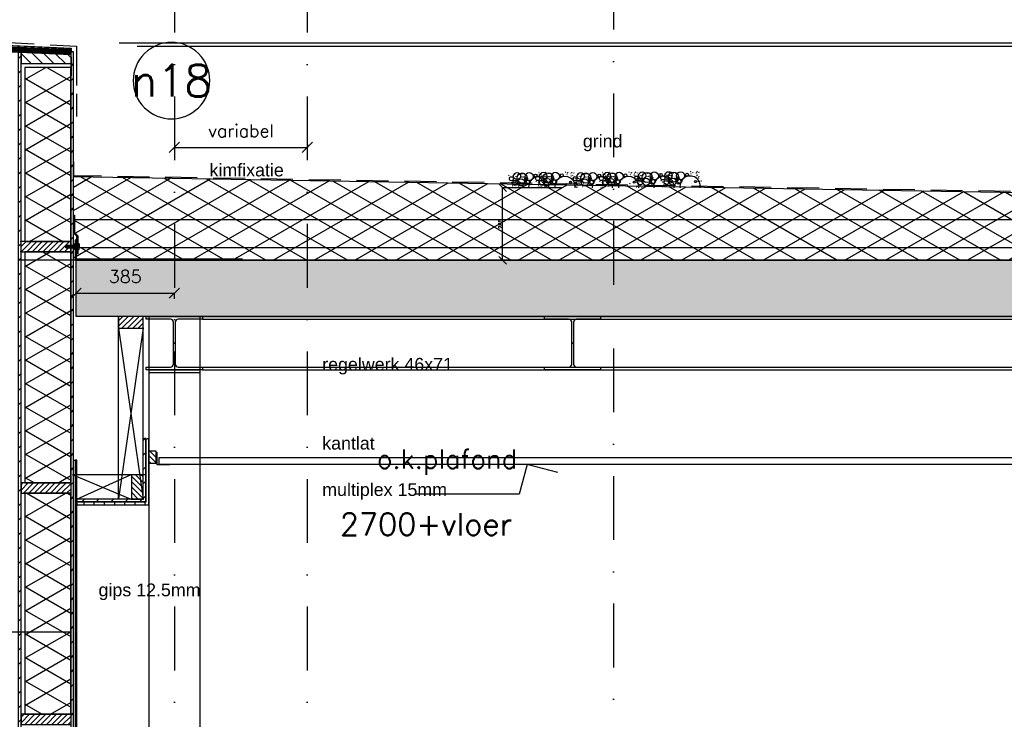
# Model space of a CAD drawing. Extents: x 0 to 317513, y 0 to 193913.
# Tile 13 of 69: x 157962 to 161821, y 104496 to 107239. Entities that reach past the tile are written whole.
import ezdxf
from ezdxf.enums import TextEntityAlignment as Align

# ---------------------------------------------------------------- set-up
doc = ezdxf.new("R2010")
doc.units = 0
doc.header["$LTSCALE"] = 20
doc.header["$MEASUREMENT"] = 0
doc.header["$PDSIZE"] = -1
for name, pattern in [('DASHDOT', [25, 12.5, -6.25, 0, -6.25]), ('DD1', [2.66667, 1.66667, -0.5, 0, -0.5]), ('HIDDEN', [9.375, 6.25, -3.125])]:
    doc.linetypes.add(name, pattern=pattern)
doc.layers.get('0').update_dxf_attribs({"linetype": 'CONTINUOUS'})
doc.layers.get('DEFPOINTS').update_dxf_attribs({"linetype": 'CONTINUOUS'})
for name, color, linetype in [('A--01A1_ACEER', 1, 'CONTINUOUS'), ('A--A21--_F-23-', 9, 'CONTINUOUS'), ('A--A23--_F--3-', 9, 'CONTINUOUS'), ('A--A25--_F--3-', 9, 'CONTINUOUS'), ('A--A42--_F--3-', 9, 'CONTINUOUS'), ('A--A42--_F-23-', 9, 'CONTINUOUS'), ('A--L$7A3-_STRAMIEN', 3, 'CONTINUOUS'), ('A--L13D3_VLOEREN', 3, 'CONTINUOUS'), ('A--L21--', 3, 'CONTINUOUS'), ('A--L21--_F-23-', 4, 'CONTINUOUS'), ('A--L21D1_BUITENWAND', 1, 'CONTINUOUS'), ('A--L25--', 7, 'CONTINUOUS'), ('A--L25--_F-23-', 7, 'CONTINUOUS'), ('A--L27DC4_DAKEN', 4, 'HIDDEN'), ('A--L28--', 7, 'CONTINUOUS'), ('A--L28--_F--3-', 1, 'CONTINUOUS'), ('A--L28D1_KONSTRUKTIES', 1, 'CONTINUOUS'), ('A--L31D1_BUITENKOZIJN', 1, 'CONTINUOUS'), ('A--L35--', 7, 'CONTINUOUS'), ('A--L35--_F-23-', 7, 'CONTINUOUS'), ('A--L35-D2-_PLAFONDS', 2, 'CONTINUOUS'), ('A--L35-D4-_PLAFONDS', 4, 'CONTINUOUS'), ('A--L351-_F-23-', 7, 'CONTINUOUS'), ('A--L42--', 7, 'CONTINUOUS'), ('A--L42--_F--3-', 7, 'CONTINUOUS'), ('A--L42--_F-23-', 7, 'CONTINUOUS'), ('A--M$1A-_F123-', 1, 'CONTINUOUS'), ('A--M01A1_MAATVOERING', 1, 'CONTINUOUS'), ('A--M01B1_HOOGTE_MAATV', 1, 'CONTINUOUS'), ('A--T$1A-_F123_20', 1, 'CONTINUOUS'), ('A--T$7A-_STRAMIEN', 2, 'CONTINUOUS'), ('A--T01A-25_TEKST', 2, 'CONTINUOUS'), ('A--T01B2_HOOGTE_MAATV', 2, 'CONTINUOUS'), ('A--T01B3_HOOGTE_MAATV', 3, 'CONTINUOUS'), ('STRAMIEN', 8, 'DD1'), ('X--LR---_CP', 7, 'CONTINUOUS')]:
    doc.layers.add(name, color=color, linetype=linetype)
doc.styles.add('ALFA-0_25', font='ROMANS')
doc.styles.add('EB2', font='ARIAL.TTF')
doc.styles.add('HOOGTEXT', font='ROMANS.shx', dxfattribs={"height": 2.5})
doc.styles.add('MAATLIJN', font='ROMANS')
doc.dimstyles.new('ALFA25', dxfattribs={"dimscale": 0.3, "dimtxt": 50, "dimasz": 100, "dimexe": 0, "dimexo": 0, "dimgap": 2, "dimtad": 1, "dimdec": 0, "dimzin": 0, "dimdsep": 46, "dimtxsty": 'MAATLIJN', "dimblk1": 'OBLIQUE', "dimblk2": 'OBLIQUE', "dimsah": 1, "dimcen": 0, "dimclrd": 1, "dimclre": 1, "dimclrt": 2, "dimadec": 0, "dimazin": 0, "dimtfac": 0.75, "dimtdec": 4, "dimtix": 1, "dimtmove": 2, "dimatfit": 3, "dimldrblk": 'OBLIQUE', "dimfxl": 0, "dimtvp": 1.5, "dimtolj": 1, "dimtzin": 0, "dimarcsym": 0})
doc.dimstyles.new('STANDARD$0', dxfattribs={"dimscale": 50, "dimtxt": 2.5, "dimasz": 2, "dimexe": 2, "dimexo": 0, "dimgap": 2, "dimtad": 1, "dimdec": 0, "dimzin": 0, "dimdsep": 46, "dimtxsty": 'ALFA-0_25', "dimblk1": 'OBLIQUE', "dimblk2": 'OBLIQUE', "dimsah": 1, "dimcen": -3, "dimdle": 2, "dimclrd": 1, "dimclre": 1, "dimclrt": 2, "dimadec": 0, "dimazin": 0, "dimtfac": 0.666667, "dimtofl": 0, "dimtmove": 2, "dimatfit": 3, "dimldrblk": 'OBLIQUE', "dimfxl": 0, "dimtvp": 0.833333, "dimtolj": 1, "dimtzin": 0, "dimarcsym": 0})
pattern_1 = [(45, (0, 0), (-10.6066, 10.6066), [])]
pattern_2 = [(45, (-158450.72, -105354.386), (-28.284271, 28.284271), [])]

# ---------------------------------------------------------------- blocks, each defined once
blk = doc.blocks.new('*U632')
at = {"layer": 'A--A42--_F-23-', "linetype": 'Continuous'}
h = blk.add_hatch(dxfattribs=at)
h.set_pattern_fill('ALFALINE', color=256, scale=40, style=0)
h.set_pattern_definition([(45, (-157962.265, -101917.898), (-28.284271, 28.284271), [])])
h.paths.add_polyline_path([(0, 0), (-5, 0), (-5, 5194), (0, 5194), (5, 5194), (5, 0)])
at = {"layer": 'A--L42--_F-23-', "color": 2, "linetype": 'Continuous'}
for points in [[(0, 0), (-5, 0), (-5, 5194), (0, 5194)], [(0, 0), (5, 0), (5, 5194), (0, 5194)]]:
    blk.add_lwpolyline(points, dxfattribs=at)
blk = doc.blocks.new('Q031612A')
at = {"layer": 'A--L35--_F-23-', "color": 1, "linetype": 'Continuous'}
for points in [[(0, 0), (0, 11), (-4.5, 11), (-5, 10.5), (-5, -10.5), (-4.5, -11), (0, -11), (0, -4.7), (-4.5, -4.7), (0, -4.7), (0, -11), (-4.5, -11), (-5, -10.5), (-5, -4.2), (-4.5, -4.7), (-5, -5.2)], [(-5, 4.4), (-4.5, 4.9), (-5, 5.4)], [(-4.5, 4.9), (0, 4.9), (0, -4.7)], [(1.7, 4.5), (0.6, -4.4)], [(0.6, 4.5), (0.6, -4.4)], [(3.2, 4.5), (2.1, -4.4)], [(4.7, 4.5), (3.6, -4.4)], [(6.2, 4.5), (5.1, -4.4)], [(7.7, 4.5), (6.6, -4.4)], [(9.2, 4.5), (8.1, -4.4)], [(10.7, 4.5), (9.6, -4.4)], [(12.3, 4.5), (11.2, -4.4)], [(13.8, 4.5), (12.7, -4.4)], [(15.3, 4.5), (14.2, -4.4)], [(16.8, 4.5), (15.7, -4.4)], [(18.3, 4.5), (17.2, -4.4)], [(19.8, 4.5), (18.7, -4.4)], [(21.3, 4.5), (20.2, -4.4)], [(22.8, 4.5), (21.7, -4.4)], [(24.3, 4.5), (23.2, -4.4)], [(25.9, 4.5), (24.8, -4.4)], [(27.4, 4.5), (26.3, -4.4)], [(28.9, 4.5), (27.8, -4.4)], [(30.4, 4.5), (29.3, -4.4)], [(31.9, 4.5), (30.8, -4.4)], [(33.4, 4.5), (32.3, -4.4)], [(34.9, 4.5), (33.8, -4.4)], [(36.4, 4.5), (35.3, -4.4)], [(37.9, 4.5), (36.8, -4.4)], [(39.5, 4.5), (38.4, -4.4)], [(41, 4.5), (39.9, -4.4)], [(42.5, 4.5), (41.4, -4.4)], [(44, 4.5), (42.9, -4.4)], [(45.5, 4.5), (44.4, -4.4)], [(47, 4.5), (45.9, -4.4)], [(47.6, -2.8), (47.5, -4.1)]]:
    blk.add_lwpolyline(points, dxfattribs=at)
blk.add_lwpolyline([(47.6, 4), (47.1, 4.5), (0, 4.5), (0, -4.4), (47.1, -4.4), (47.6, -3.9)], close=True, dxfattribs=at)
at = {"layer": 'A--L351-_F-23-', "color": 1, "linetype": 'DASHDOT'}
blk.add_lwpolyline([(-7.9, 0), (51.6, 0)], dxfattribs=at)
at = {"layer": 'X--LR---_CP', "color": 1, "linetype": 'DASHDOT'}
blk.add_point((0, 0), dxfattribs=at)
blk.add_point((0, 0), dxfattribs=at)
blk.add_point((0, 0), dxfattribs=at)
blk = doc.blocks.new('Q031611-')
at = {"layer": 'A--L35--_F-23-', "color": 1, "linetype": 'Continuous'}
for points in [[(5, 5.4), (5, 10.5), (4.5, 11), (0.5, 11), (0, 10.5), (0, 5.4), (0.5, 4.9), (4.5, 4.9), (5, 5.4), (5, 4.4), (4.5, 4.9), (5, 4.4), (5, -4.2), (4.5, -4.7), (0.5, -4.7), (0, -5.2), (0, -10.5), (0.5, -11), (4.5, -11), (5, -10.5), (5, -4.2), (4.5, -4.7), (5, -5.2), (4.5, -4.7), (0.5, -4.7), (0, -4.2), (0, -5.2), (0, 4.4), (0.5, 4.9), (0, 5.4), (0, 4.4)], [(0, 4.4), (0, -4.7)]]:
    blk.add_lwpolyline(points, dxfattribs=at)
at = {"layer": 'X--LR---_CP', "color": 1, "linetype": 'Continuous'}
blk.add_point((0, 0), dxfattribs=at)
blk.add_point((0, 0), dxfattribs=at)
blk.add_point((0, 0), dxfattribs=at)
blk = doc.blocks.new('Q020283-')
at = {"layer": 'A--A25--_F--3-'}
h = blk.add_hatch(dxfattribs=at)
h.set_pattern_fill('ALFALINE', color=256, scale=15, style=0, pattern_type=2)
h.set_pattern_definition(pattern_1)
h.paths.add_polyline_path([(0, 0), (0, 96), (46, 96), (46, 0)])
at = {"layer": 'A--L25--_F-23-', "color": 2, "linetype": 'Continuous'}
blk.add_lwpolyline([(0, 0), (0, 96), (46, 96), (46, 0)], close=True, dxfattribs=at)
at = {"layer": 'X--LR---_CP'}
for p in [(0, 0), (0, 0), (46, 0)]:
    blk.add_point(p, dxfattribs=at)
blk = doc.blocks.new('Q020259-')
at = {"layer": 'A--A25--_F--3-'}
h = blk.add_hatch(dxfattribs=at)
h.set_pattern_fill('ALFALINE', color=256, scale=15, style=0, pattern_type=2)
h.set_pattern_definition(pattern_1)
h.paths.add_polyline_path([(0, 0), (0, 46), (28, 46), (28, 0)])
at = {"layer": 'A--L25--_F-23-', "color": 2, "linetype": 'Continuous'}
blk.add_lwpolyline([(0, 0), (0, 46), (28, 46), (28, 0)], close=True, dxfattribs=at)
at = {"layer": 'X--LR---_CP'}
for p in [(0, 0), (0, 0), (28, 0)]:
    blk.add_point(p, dxfattribs=at)
blk = doc.blocks.new('NH40_196')
at = {"layer": 'A--A25--_F--3-'}
h = blk.add_hatch(dxfattribs=at)
h.set_pattern_fill('ALFALINE', color=256, scale=15, style=0, pattern_type=2)
h.set_pattern_definition([(45, (-6, 0), (-10.6066, 10.6066), [])])
h.paths.add_polyline_path([(0, 0), (0, 196), (40, 196), (40, 0)])
at = {"layer": 'A--L25--_F-23-', "color": 2, "linetype": 'Continuous'}
blk.add_lwpolyline([(0, 0), (0, 196), (40, 196), (40, 0)], close=True, dxfattribs=at)
at = {"layer": 'X--LR---_CP'}
for p in [(0, 0), (0, 0), (40, 0)]:
    blk.add_point(p, dxfattribs=at)
blk = doc.blocks.new('_OBLIQUE')
at = {"color": 0, "linetype": 'ByBlock'}
blk.add_line((-0.5, -0.5), (0.5, 0.5), dxfattribs=at)
blk = doc.blocks.new('*D80')
at = {"color": 1, "linetype": 'ByBlock'}
for p, q in [((160084.9, 106580.6), (159854.3, 106580.6)), ((159854.3, 106295.9), (159854.3, 106580.6)), ((160084.9, 106295.9), (159854.3, 106295.9))]:
    blk.add_line(p, q, dxfattribs=at)
at = {"layer": 'DEFPOINTS', "color": 0, "linetype": 'ByBlock'}
for p in [(159854.3, 106580.6), (160084.9, 106580.6), (160084.9, 106295.9)]:
    blk.add_point(p, dxfattribs=at)
at = {"color": 1, "linetype": 'ByBlock', "xscale": 30, "yscale": 30, "zscale": 30}
for p, rotation in [((159854.3, 106580.6), 90), ((159854.3, 106295.9), 270)]:
    blk.add_blockref('_OBLIQUE', p, dxfattribs=dict(at, rotation=rotation))
at = {"color": 2, "linetype": 'ByBlock', "insert": (159846.2, 106438.3), "char_height": 15, "attachment_point": 5, "rotation": 90, "style": 'MAATLIJN'}
blk.add_mtext('\\A1;285', dxfattribs=at)
blk = doc.blocks.new('GRIND')
for centre, radius in [((11.9, 51.7), 0.331), ((11.9, 47), 0.331), ((21.9, 35.1), 7.92), ((28.6, 47.3), 0.331), ((28.6, 47.3), 0.331), ((44.2, 45.6), 13.8), ((33.6, 51.1), 0.331), ((38.9, 44.7), 0.331), ((39.3, 44.9), 0.331), ((63.6, 37.9), 19.8), ((44.4, 43.2), 0.331), ((48.9, 52), 0.331), ((63.6, 42.1), 0.331), ((64.1, 53.8), 0.331), ((64.2, 53.8), 0.331), ((68.9, 42.1), 0.331), ((72.1, 53.9), 0.331), ((72.2, 53.8), 0.331), ((72.4, 53.8), 0.331), ((80.1, 35.8), 5.32), ((91.4, 43.5), 15.8), ((80.2, 51.6), 0.331), ((116.3, 47.4), 5.94), ((114.8, 47.9), 0.331), ((124.8, 36), 7.92), ((121.3, 51), 0.331), ((130, 59.7), 0.331), ((131.5, 48.3), 0.331), ((131.5, 48.3), 0.331), ((132.3, 50.9), 0.331), ((147.1, 46.5), 13.8), ((136.5, 52.1), 0.331), ((137, 50.9), 0.331), ((139.4, 57.3), 0.331), ((139.6, 57.8), 0.331), ((141.8, 45.6), 0.331), ((142.1, 45.9), 0.331), ((166.5, 38.8), 19.8), ((147.3, 44.1), 0.331), ((151.8, 53), 0.331), ((152.6, 54.6), 0.331), ((152.9, 54.4), 0.331), ((153.1, 44.6), 0.331), ((153.4, 44.4), 0.331), ((155.8, 59.1), 0.331), ((156.1, 59.6), 0.331), ((158.1, 45.6), 0.331), ((162.8, 40.3), 0.331), ((163.4, 56.7), 0.331), ((166.5, 43), 0.331), ((167, 54.8), 0.331), ((167.1, 54.7), 0.331), ((171.8, 43), 0.331), ((175, 54.8), 0.331), ((175.1, 54.8), 0.331), ((175.3, 54.7), 0.331), ((183, 36.7), 5.32), ((194.3, 44.4), 15.8), ((219.2, 48.3), 5.94), ((224.2, 51.9), 0.331), ((232.9, 60.6), 0.331), ((235.2, 51.8), 0.331), ((239.9, 51.8), 0.331), ((242.3, 58.3), 0.331), ((242.5, 58.8), 0.331), ((255.5, 55.5), 0.331), ((255.8, 55.3), 0.331), ((256, 45.6), 0.331), ((256.3, 45.4), 0.331), ((258.7, 60), 0.331), ((259, 60.5), 0.331), ((261, 46.5), 0.331), ((261.6, 51.7), 0.331), ((261.6, 47), 0.331), ((271.5, 35.1), 7.92), ((265.7, 41.2), 0.331), ((266.3, 57.7), 0.331), ((278.3, 47.3), 0.331), ((278.3, 47.3), 0.331), ((293.8, 45.6), 13.8), ((283.3, 51.1), 0.331), ((288.6, 44.7), 0.331), ((288.9, 44.9), 0.331), ((313.2, 37.9), 19.8), ((294.1, 43.2), 0.331), ((298.6, 52), 0.331), ((313.2, 42.1), 0.331), ((313.7, 53.8), 0.331), ((313.8, 53.8), 0.331), ((318.5, 42.1), 0.331), ((321.7, 53.9), 0.331), ((321.9, 53.8), 0.331), ((322, 53.8), 0.331), ((329.7, 35.8), 5.32), ((341, 43.5), 15.8), ((329.8, 51.6), 0.331), ((366, 47.4), 5.94), ((364.4, 47.9), 0.331), ((374.4, 36), 7.92), ((370.9, 51), 0.331), ((379.6, 59.7), 0.331), ((381.2, 48.3), 0.331), ((381.2, 48.3), 0.331), ((381.9, 50.9), 0.331), ((396.7, 46.5), 13.8), ((386.2, 52.1), 0.331), ((386.6, 50.9), 0.331), ((389, 57.3), 0.331), ((389.3, 57.8), 0.331), ((391.5, 45.6), 0.331), ((391.8, 45.9), 0.331), ((416.1, 38.8), 19.8), ((397, 44.1), 0.331), ((401.5, 53), 0.331), ((402.2, 54.6), 0.331), ((402.5, 54.4), 0.331), ((402.8, 44.6), 0.331), ((403.1, 44.4), 0.331), ((405.4, 59.1), 0.331), ((405.7, 59.6), 0.331), ((407.8, 45.6), 0.331), ((412.5, 40.3), 0.331), ((413.1, 56.7), 0.331), ((416.1, 43), 0.331), ((416.6, 54.8), 0.331), ((416.7, 54.7), 0.331), ((421.4, 43), 0.331), ((424.6, 54.8), 0.331), ((424.8, 54.8), 0.331), ((424.9, 54.7), 0.331), ((432.6, 36.7), 5.32), ((443.9, 44.4), 15.8), ((468.9, 48.3), 5.94), ((473.8, 51.9), 0.331), ((482.5, 60.6), 0.331), ((484.8, 51.8), 0.331), ((489.5, 51.8), 0.331), ((491.9, 58.3), 0.331), ((492.2, 58.8), 0.331), ((502.5, 49.3), 0.331), ((512.5, 37.4), 7.92), ((505.1, 55.5), 0.331), ((505.4, 55.3), 0.331), ((505.7, 45.6), 0.331), ((506, 45.4), 0.331), ((508.3, 60), 0.331), ((508.6, 60.5), 0.331), ((510.7, 46.5), 0.331), ((515.4, 41.2), 0.331), ((516, 57.7), 0.331), ((519.2, 49.6), 0.331), ((519.2, 49.6), 0.331), ((534.7, 47.9), 13.8), ((529.5, 46.9), 0.331), ((529.8, 47.2), 0.331), ((554.2, 40.1), 19.8), ((535, 45.5), 0.331), ((539.5, 54.3), 0.331), ((554.2, 44.3), 0.331), ((554.6, 56.1), 0.331), ((554.8, 56.1), 0.331), ((559.5, 44.3), 0.331), ((562.6, 56.2), 0.331), ((562.8, 56.1), 0.331), ((563, 56.1), 0.331), ((570.7, 38), 5.32), ((581.9, 45.8), 15.8), ((606.9, 49.7), 5.94), ((605.4, 50.2), 0.331), ((615.4, 38.3), 7.92), ((611.8, 53.3), 0.331), ((620.5, 61.9), 0.331), ((622.1, 50.5), 0.331), ((622.1, 50.5), 0.331), ((622.9, 53.1), 0.331), ((637.6, 48.8), 13.8), ((627.6, 53.1), 0.331), ((629.9, 59.6), 0.331), ((630.2, 60.1), 0.331), ((632.4, 47.9), 0.331), ((632.7, 48.1), 0.331), ((657.1, 41.1), 19.8), ((637.9, 46.4), 0.331), ((642.4, 55.3), 0.331), ((643.1, 56.8), 0.331), ((643.4, 56.7), 0.331), ((643.7, 46.9), 0.331), ((644, 46.7), 0.331), ((646.4, 61.4), 0.331), ((646.7, 61.8), 0.331), ((648.7, 47.9), 0.331), ((653.4, 42.6), 0.331), ((654, 59), 0.331), ((657.1, 45.3), 0.331), ((657.5, 57), 0.331), ((657.7, 57), 0.331), ((662.4, 45.3), 0.331), ((665.5, 57.1), 0.331), ((665.7, 57.1), 0.331), ((665.9, 57), 0.331), ((673.6, 39), 5.32), ((684.8, 46.7), 15.8), ((673.6, 39), 0.331), ((673.6, 39), 0.331), ((709.8, 50.6), 5.94), ((714.7, 54.2), 0.331), ((723.4, 62.9), 0.331), ((725.8, 54.1), 0.331), ((730.5, 54.1), 0.331), ((732.8, 60.5), 0.331), ((733.1, 61), 0.331), ((746, 57.8), 0.331), ((746.3, 57.6), 0.331), ((746.6, 47.8), 0.331), ((746.9, 47.6), 0.331), ((749.3, 62.3), 0.331), ((749.6, 62.8), 0.331), ((751.6, 48.8), 0.331), ((755.7, 38.8), 0.331), ((756.3, 43.5), 0.331), ((756.9, 59.9), 0.331), ((15.7, 24.2), 0.331), ((21.3, 19.4), 0.331), ((24.3, 27.4), 0.331), ((24.4, 27.4), 0.331), ((25.4, 7.4), 0.331), ((25.7, 7.5), 0.331), ((36.6, 18.6), 9.89), ((28.6, 14.5), 0.331), ((29, 1.6), 0.331), ((29.5, 20.6), 0.331), ((31.5, 27.2), 0.331), ((36.2, 28.8), 0.331), ((36.6, 27), 0.331), ((36.6, 4.5), 0.331), ((37, 22.3), 0.331), ((41.6, 20.1), 0.331), ((42.4, 32.2), 0.331), ((42.4, 32.2), 0.331), ((45.3, 23.5), 0.331), ((59.9, 20.6), 13.8), ((46.7, 20), 0.331), ((47.2, 15.2), 0.331), ((50.1, 4.5), 0.331), ((55.4, 16.4), 0.331), ((83.6, 21), 9.89), ((75, 16.5), 0.331), ((80.1, 35.8), 0.331), ((80.1, 35.8), 0.331), ((87.8, 22.1), 7.91), ((80.5, 25.5), 0.331), ((80.5, 25.5), 0.331), ((80.5, 25.5), 0.331), ((80.5, 25.5), 0.331), ((82.7, 33.2), 0.331), ((82.7, 33.2), 0.331), ((82.7, 33.2), 0.331), ((82.7, 33.2), 0.331), ((92.2, 26.1), 0.331), ((118.6, 25.2), 0.331), ((123.6, 0.8), 0.331), ((124.2, 20.4), 0.331), ((127.2, 28.3), 0.331), ((127.3, 28.4), 0.331), ((128.3, 8.4), 0.331), ((128.6, 8.5), 0.331), ((139.5, 19.6), 9.89), ((131.5, 15.5), 0.331), ((131.9, 2.5), 0.331), ((132.4, 21.5), 0.331), ((133.9, 14.5), 0.331), ((134.4, 28.1), 0.331), ((139.1, 29.8), 0.331), ((139.5, 28), 0.331), ((139.5, 5.4), 0.331), ((139.9, 23.3), 0.331), ((144.5, 21), 0.331), ((145.3, 33.1), 0.331), ((145.3, 33.1), 0.331), ((150.1, 20.5), 3.96), ((148.2, 24.5), 0.331), ((162.8, 21.6), 13.8), ((149.6, 20.9), 0.331), ((150.1, 16.2), 0.331), ((153, 5.4), 0.331), ((153.9, 19.9), 0.331), ((158.3, 17.4), 0.331), ((158.7, 20.6), 0.331), ((161.7, 34.7), 0.331), ((162.3, 35.6), 0.331), ((168.7, 6.2), 0.331), ((168.7, 6.2), 0.331), ((168.7, 6.2), 0.331), ((168.7, 6.2), 0.331), ((171.1, 34.4), 0.331), ((171.7, 23.3), 0.331), ((186.5, 21.9), 9.89), ((177.9, 17.4), 0.331), ((183, 36.7), 0.331), ((183, 36.7), 0.331), ((190.7, 23), 7.91), ((183.4, 26.4), 0.331), ((183.4, 26.4), 0.331), ((183.4, 26.4), 0.331), ((183.4, 26.4), 0.331), ((185.6, 34.1), 0.331), ((185.6, 34.1), 0.331), ((185.6, 34.1), 0.331), ((185.6, 34.1), 0.331), ((191.9, 0.6), 0.331), ((195.1, 27.1), 0.331), ((236.8, 15.5), 0.331), ((253, 21.4), 3.96), ((256.8, 20.9), 0.331), ((261.6, 21.5), 0.331), ((264.6, 35.6), 0.331), ((265.2, 36.5), 0.331), ((265.4, 24.2), 0.331), ((270.9, 19.4), 0.331), ((271.6, 7.2), 0.331), ((271.6, 7.2), 0.331), ((271.6, 7.2), 0.331), ((271.6, 7.2), 0.331), ((274, 35.4), 0.331), ((273.9, 27.4), 0.331), ((274, 27.4), 0.331), ((274.6, 24.2), 0.331), ((275.1, 7.4), 0.331), ((275.3, 7.5), 0.331), ((286.2, 18.6), 9.89), ((278.3, 14.5), 0.331), ((278.6, 1.6), 0.331), ((279.2, 20.6), 0.331), ((281.1, 27.2), 0.331), ((285.8, 28.8), 0.331), ((286.2, 27), 0.331), ((286.2, 4.5), 0.331), ((286.7, 22.3), 0.331), ((291.3, 20.1), 0.331), ((292, 32.2), 0.331), ((292, 32.2), 0.331), ((294.9, 23.5), 0.331), ((309.6, 20.6), 13.8), ((296.4, 20), 0.331), ((296.8, 15.2), 0.331), ((299.7, 4.5), 0.331), ((305.1, 16.4), 0.331), ((333.3, 21), 9.89), ((324.6, 16.5), 0.331), ((329.7, 35.8), 0.331), ((329.7, 35.8), 0.331), ((337.4, 22.1), 7.91), ((330.1, 25.5), 0.331), ((330.1, 25.5), 0.331), ((330.1, 25.5), 0.331), ((330.1, 25.5), 0.331), ((332.4, 33.2), 0.331), ((332.4, 33.2), 0.331), ((332.4, 33.2), 0.331), ((332.4, 33.2), 0.331), ((341.9, 26.1), 0.331), ((368.3, 25.2), 0.331), ((373.3, 0.8), 0.331), ((373.8, 20.4), 0.331), ((376.8, 28.3), 0.331), ((376.9, 28.4), 0.331), ((378, 8.4), 0.331), ((378.2, 8.5), 0.331), ((389.1, 19.6), 9.89), ((381.2, 15.5), 0.331), ((381.5, 2.5), 0.331), ((382.1, 21.5), 0.331), ((383.6, 14.5), 0.331), ((384, 28.1), 0.331), ((388.7, 29.8), 0.331), ((389.1, 28), 0.331), ((389.1, 5.4), 0.331), ((389.6, 23.3), 0.331), ((394.2, 21), 0.331), ((394.9, 33.1), 0.331), ((394.9, 33.1), 0.331), ((399.7, 20.5), 3.96), ((397.8, 24.5), 0.331), ((412.5, 21.6), 13.8), ((399.3, 20.9), 0.331), ((399.7, 16.2), 0.331), ((402.6, 5.4), 0.331), ((403.6, 19.9), 0.331), ((408, 17.4), 0.331), ((408.4, 20.6), 0.331), ((411.3, 34.7), 0.331), ((411.9, 35.6), 0.331), ((418.4, 6.2), 0.331), ((418.4, 6.2), 0.331), ((418.4, 6.2), 0.331), ((418.4, 6.2), 0.331), ((420.7, 34.4), 0.331), ((421.3, 23.3), 0.331), ((436.1, 21.9), 9.89), ((427.5, 17.4), 0.331), ((432.6, 36.7), 0.331), ((432.6, 36.7), 0.331), ((440.3, 23), 7.91), ((433, 26.4), 0.331), ((433, 26.4), 0.331), ((433, 26.4), 0.331), ((433, 26.4), 0.331), ((435.3, 34.1), 0.331), ((435.3, 34.1), 0.331), ((435.3, 34.1), 0.331), ((435.3, 34.1), 0.331), ((441.6, 0.6), 0.331), ((444.8, 27.1), 0.331), ((486.5, 15.5), 0.331), ((502.6, 21.4), 3.96), ((506.3, 26.5), 0.331), ((506.5, 20.9), 0.331), ((511.3, 21.5), 0.331), ((511.3, 2.1), 0.331), ((511.9, 21.7), 0.331), ((514.2, 35.6), 0.331), ((514.8, 36.5), 0.331), ((514.8, 29.7), 0.331), ((515, 29.7), 0.331), ((516, 9.7), 0.331), ((516.2, 9.8), 0.331), ((527.1, 20.9), 9.89), ((519.2, 16.8), 0.331), ((519.5, 3.8), 0.331), ((520.1, 22.9), 0.331), ((521.3, 7.2), 0.331), ((521.3, 7.2), 0.331), ((521.3, 7.2), 0.331), ((521.3, 7.2), 0.331), ((522, 29.4), 0.331), ((523.6, 35.4), 0.331), ((524.2, 24.2), 0.331), ((526.8, 31.1), 0.331), ((527.1, 29.3), 0.331), ((527.2, 6.8), 0.331), ((527.6, 24.6), 0.331), ((532.2, 22.3), 0.331), ((532.9, 34.5), 0.331), ((532.9, 34.5), 0.331), ((533, 1.5), 0.331), ((535.8, 25.8), 0.331), ((550.5, 22.9), 13.8), ((537.3, 22.2), 0.331), ((537.8, 17.5), 0.331), ((540.7, 6.8), 0.331), ((546, 18.7), 0.331), ((574.2, 23.2), 9.89), ((565.5, 18.7), 0.331), ((570.7, 38), 0.331), ((570.7, 38), 0.331), ((578.4, 24.4), 7.91), ((571.1, 27.8), 0.331), ((571.1, 27.8), 0.331), ((571.1, 27.8), 0.331), ((571.1, 27.8), 0.331), ((573.3, 35.5), 0.331), ((573.3, 35.5), 0.331), ((573.3, 35.5), 0.331), ((573.3, 35.5), 0.331), ((579.6, 2), 0.331), ((582.8, 28.4), 0.331), ((609.2, 27.5), 0.331), ((614.2, 3), 0.331), ((614.8, 22.6), 0.331), ((617.7, 30.6), 0.331), ((617.8, 30.6), 0.331), ((618.9, 10.7), 0.331), ((619.1, 10.7), 0.331), ((630, 21.8), 9.89), ((622.1, 17.7), 0.331), ((622.4, 4.8), 0.331), ((623, 23.8), 0.331), ((624.5, 16.8), 0.331), ((624.9, 30.4), 0.331), ((629.6, 32.1), 0.331), ((630, 30.3), 0.331), ((630.1, 7.7), 0.331), ((630.5, 25.6), 0.331), ((635.1, 23.3), 0.331), ((635.8, 35.4), 0.331), ((635.8, 35.4), 0.331), ((635.9, 2.4), 0.331), ((640.6, 22.7), 3.96), ((638.7, 26.7), 0.331), ((653.4, 23.8), 13.8), ((640.2, 23.2), 0.331), ((640.7, 18.5), 0.331), ((643.6, 7.7), 0.331), ((644.5, 22.2), 0.331), ((648.9, 19.6), 0.331), ((649.3, 22.9), 0.331), ((652.2, 37), 0.331), ((652.8, 37.9), 0.331), ((659.3, 8.5), 0.331), ((659.3, 8.5), 0.331), ((659.3, 8.5), 0.331), ((659.3, 8.5), 0.331), ((661.6, 36.7), 0.331), ((662.2, 25.6), 0.331), ((677.1, 24.2), 9.89), ((668.4, 19.7), 0.331), ((681.3, 25.3), 7.91), ((674, 28.7), 0.331), ((674, 28.7), 0.331), ((674, 28.7), 0.331), ((674, 28.7), 0.331), ((676.2, 36.4), 0.331), ((676.2, 36.4), 0.331), ((676.2, 36.4), 0.331), ((676.2, 36.4), 0.331), ((682.5, 2.9), 0.331), ((685.7, 29.3), 0.331), ((727.4, 17.7), 0.331), ((743.5, 23.7), 3.96), ((747.4, 23.2), 0.331), ((752.2, 23.8), 0.331), ((755.1, 37.9), 0.331), ((762.2, 9.5), 0.331), ((762.2, 9.5), 0.331), ((762.2, 9.5), 0.331), ((762.2, 9.5), 0.331), ((764.5, 37.6), 0.331), ((765.1, 26.5), 0.331)]:
    blk.add_circle(centre, radius)
for centre, start, end in [((128.9, 2.6), 356.2296, 183.7704), ((231.8, 3.6), 354.8736, 185.1264), ((378.5, 2.6), 356.2296, 183.7704), ((481.4, 3.6), 354.8736, 185.1264), ((619.4, 4.9), 352.9574, 187.0426), ((722.3, 5.8), 351.5931, 188.4069)]:
    blk.add_arc(centre, 40, start, end)
blk = doc.blocks.new('*U615')
at = {"layer": 'A--A42--_F-23-', "linetype": 'Continuous'}
h = blk.add_hatch(dxfattribs=at)
h.set_pattern_fill('ALFALINE', color=256, scale=40, style=0)
h.set_pattern_definition([(45, (-158168.22, -102755.898), (-28.284271, 28.284271), [])])
h.paths.add_polyline_path([(0, 0), (-5, 0), (-5, 4358), (0, 4358), (5, 4358), (5, 0)])
at = {"layer": 'A--L42--_F-23-', "color": 2, "linetype": 'Continuous'}
for points in [[(0, 0), (-5, 0), (-5, 4358), (0, 4358)], [(0, 0), (5, 0), (5, 4358), (0, 4358)]]:
    blk.add_lwpolyline(points, dxfattribs=at)
blk = doc.blocks.new('*U614')
at = {"layer": 'A--A42--_F-23-', "linetype": 'Continuous'}
h = blk.add_hatch(dxfattribs=at)
h.set_pattern_fill('ALFALINE', color=256, scale=40, style=0)
h.set_pattern_definition(pattern_2)
h.paths.add_polyline_path([(0, 0), (5, -5), (5, 242.2), (0, 242.2), (-5, 242.2), (-5, 5)])
at = {"layer": 'A--L42--_F-23-', "color": 2, "linetype": 'Continuous'}
for points in [[(-5, 5), (-5, 5), (-5, 242.2), (0, 242.2)], [(5, -5), (5, -5), (5, 242.2), (0, 242.2)]]:
    blk.add_lwpolyline(points, dxfattribs=at)
blk = doc.blocks.new('*U613')
at = {"layer": 'A--A42--_F-23-', "linetype": 'Continuous'}
h = blk.add_hatch(dxfattribs=at)
h.set_pattern_fill('ALFALINE', color=256, scale=40, style=0)
h.set_pattern_definition(pattern_2)
h.paths.add_polyline_path([(0, 0), (5, -5), (-265, -5), (-265, 0), (-265, 5), (-5, 5)])
at = {"layer": 'A--L42--_F-23-', "color": 2, "linetype": 'Continuous'}
for points in [[(-5, 5), (-5, 5), (-265, 5), (-265, 0)], [(5, -5), (5, -5), (-265, -5), (-265, 0)]]:
    blk.add_lwpolyline(points, dxfattribs=at)
blk = doc.blocks.new('*U612')
at = {"layer": 'A--A42--_F--3-', "linetype": 'Continuous'}
h = blk.add_hatch(dxfattribs=at)
h.set_pattern_fill('ALFALINE', color=256, scale=40, angle=45, style=0)
h.set_pattern_definition([(90, (-158185.72, -105343.136), (-40, 7e-15), [])])
h.paths.add_polyline_path([(0, 0), (0, 6.2), (270, 6.2), (276.2, 0), (282.5, -6.2), (0, -6.2)])
at = {"layer": 'A--L42--_F--3-', "color": 3, "linetype": 'Continuous'}
for points in [[(0, 0), (0, 6.2), (270, 6.2), (270, 6.2)], [(0, 0), (0, 6.2), (270, 6.2), (270, 6.2)], [(0, 0), (0, 6.2), (270, 6.2), (270, 6.2)], [(0, 0), (0, -6.2), (282.5, -6.2), (282.5, -6.2)]]:
    blk.add_lwpolyline(points, dxfattribs=at)
blk = doc.blocks.new('*U611')
at = {"layer": 'A--A42--_F--3-', "linetype": 'Continuous'}
h = blk.add_hatch(dxfattribs=at)
h.set_pattern_fill('ALFALINE', color=256, scale=40, angle=45, style=0)
h.set_pattern_definition([(90, (-158461.97, -105343.136), (-40, 7e-15), [])])
h.paths.add_polyline_path([(0, 0), (6.2, -6.2), (6.2, 253.4), (0, 253.4), (-6.2, 253.4), (-6.2, 6.2)])
at = {"layer": 'A--L42--_F--3-', "color": 3, "linetype": 'Continuous'}
for points in [[(-6.2, 6.2), (-6.2, 6.2), (-6.2, 253.4), (0, 253.4)], [(6.2, -6.2), (6.2, -6.2), (6.2, 253.4), (0, 253.4)], [(6.2, -6.2), (6.2, -6.2), (6.2, 253.4), (0, 253.4)], [(6.2, -6.2), (6.2, -6.2), (6.2, 253.4), (0, 253.4)]]:
    blk.add_lwpolyline(points, dxfattribs=at)
blk = doc.blocks.new('*U610')
at = {"layer": 'A--A42--_F--3-', "linetype": 'Continuous'}
h = blk.add_hatch(dxfattribs=at)
h.set_pattern_fill('ALFALINE', color=256, scale=40, angle=45, style=0)
h.set_pattern_definition([(90, (-158179.47, -102795.898), (-40, 7e-15), [])])
h.paths.add_polyline_path([(0, 0), (6.2, 0), (6.2, 2716), (0, 2716), (-6.3, 2716), (-6.3, 0)])
at = {"layer": 'A--L42--_F--3-', "color": 3, "linetype": 'Continuous'}
for points in [[(0, 0), (-6.3, 0), (-6.3, 2716), (0, 2716)], [(0, 0), (6.2, 0), (6.2, 2716), (0, 2716)], [(0, 0), (6.2, 0), (6.2, 2716), (0, 2716)], [(0, 0), (6.2, 0), (6.2, 2716), (0, 2716)]]:
    blk.add_lwpolyline(points, dxfattribs=at)
blk = doc.blocks.new('Q020494-')
at = {"layer": 'A--L28--_F--3-', "color": 4, "linetype": 'Continuous'}
blk.add_lwpolyline([(110, -105), (-110, -105), (-110, -94), (-15.5, -94, 0.414214), (-3.5, -82), (-3.5, 82, 0.414214), (-15.5, 94), (-110, 94), (-110, 105), (110, 105), (110, 94), (15.5, 94, 0.414214), (3.5, 82), (3.5, -82, 0.414214), (15.5, -94), (110, -94)], format="xyb", close=True, dxfattribs=at)
at = {"layer": 'X--LR---_CP'}
for p in [(-3.5, 0), (0, 0), (3.5, 0)]:
    blk.add_point(p, dxfattribs=at)
blk = doc.blocks.new('*D395')
at = {"color": 1, "linetype": 'ByBlock'}
for p, q in [((158183.2, 106144.4), (158183.2, 106167.2)), ((158183.2, 106167.2), (158568.2, 106167.2)), ((158568.2, 106144.4), (158568.2, 106167.2))]:
    blk.add_line(p, q, dxfattribs=at)
at = {"layer": 'DEFPOINTS', "color": 0, "linetype": 'ByBlock'}
for p in [(158568.2, 106167.2), (158183.2, 106144.4), (158568.2, 106144.4)]:
    blk.add_point(p, dxfattribs=at)
at = {"color": 1, "linetype": 'ByBlock', "xscale": 40, "yscale": 40, "zscale": 40, "rotation": 180}
blk.add_blockref('_OBLIQUE', (158183.2, 106167.2), dxfattribs=at)
at = {"color": 1, "linetype": 'ByBlock', "xscale": 40, "yscale": 40, "zscale": 40}
blk.add_blockref('_OBLIQUE', (158568.2, 106167.2), dxfattribs=at)
at = {"color": 2, "linetype": 'ByBlock', "insert": (158375.7, 106232.2), "char_height": 50, "attachment_point": 5, "style": 'ALFA-0_25'}
blk.add_mtext('\\A1;385', dxfattribs=at)
blk = doc.blocks.new('HOOGTEP')
at = {"layer": 'A--M01A1_MAATVOERING'}
for p, q in [((0, 0), (0.624, 2.33)), ((0.624, 2.33), (8.794, 2.33)), ((-2.415, 0.647), (0, 0))]:
    blk.add_line(p, q, dxfattribs=at)
at = {"layer": 'A--M01B1_HOOGTE_MAATV'}
blk.add_line((-1.379, 0), (0.911, 0), dxfattribs=at)
at = {"layer": 'A--T01B2_HOOGTE_MAATV', "style": 'HOOGTEXT', "flags": 4}
blk.add_attdef('TEKST', (1.84, -0.671), '', height=1.5, dxfattribs=at)
at = {"layer": 'A--T01B3_HOOGTE_MAATV', "style": 'HOOGTEXT', "flags": 4}
blk.add_attdef('HOOGTE', (1.673, 3.819), '', height=1.75, dxfattribs=at)
blk = doc.blocks.new('*D414')
at = {"layer": 'A--M$1A-_F123-', "color": 1, "lineweight": -2}
for p, q in [((158568.2, 106730.7), (158568.2, 106738.7)), ((158568.2, 106738.7), (159089.7, 106738.7)), ((159089.7, 106749.5), (159089.7, 106738.7))]:
    blk.add_line(p, q, dxfattribs=at)
at = {"layer": 'DEFPOINTS', "color": 0}
for p in [(159089.7, 106749.5), (159089.7, 106738.7), (158568.2, 106730.7)]:
    blk.add_point(p, dxfattribs=at)
at = {"layer": 'A--M$1A-_F123-', "color": 1, "lineweight": -2, "xscale": 40, "yscale": 40, "zscale": 40, "rotation": 180}
blk.add_blockref('_OBLIQUE', (158568.2, 106738.7), dxfattribs=at)
at = {"layer": 'A--M$1A-_F123-', "color": 1, "lineweight": -2, "xscale": 40, "yscale": 40, "zscale": 40}
blk.add_blockref('_OBLIQUE', (159089.7, 106738.7), dxfattribs=at)
at = {"layer": 'A--M$1A-_F123-', "color": 2, "insert": (158829, 106803.7), "char_height": 50, "attachment_point": 5, "style": 'ALFA-0_25'}
blk.add_mtext('\\A1;variabel', dxfattribs=at)

msp = doc.modelspace()

# ---------------------------------------------------------------- hatches: boundary and pattern name
at = {"layer": 'A--A21--_F-23-'}
h = msp.add_hatch(dxfattribs=at)
h.set_pattern_fill('ALFAISO', color=256, scale=80, angle=270, style=0, pattern_type=2)
h.set_pattern_definition([(330, (45746.35, 3500), (40, 69.282032), []), (30, (45746.35, 3500), (-40, 69.282032), [])])
h.paths.add_polyline_path([(158162.76, 107052.4), (157982.76, 107052.4), (157982.76, 106369.26), (158162.76, 106369.26)])
h = msp.add_hatch(dxfattribs=at)
h.set_pattern_fill('ALFAISO', color=256, scale=80, angle=270, style=0, pattern_type=2)
h.set_pattern_definition([(210, (308941.53, 10540), (-40, 69.282032), []), (150, (308941.53, 10540), (40, 69.282032), [])])
h.paths.add_polyline_path([(179319.1, 106295.9), (158173.22, 106295.9), (158173.22, 106624.48), (168218.85, 106455.01), (168319.1, 106455.45), (173808.98, 106554.53), (179319.1, 106454.04)])
h = msp.add_hatch(dxfattribs=at)
h.set_pattern_fill('ALFAISO', color=256, scale=80, angle=270, style=0, pattern_type=2)
h.set_pattern_definition([(330, (45746.35, 2766.635), (40, 69.282032), []), (30, (45746.35, 2766.635), (-40, 69.282032), [])])
h.paths.add_polyline_path([(158162.76, 106329.26), (157982.76, 106329.26), (157982.76, 105423.4), (158162.76, 105423.4)])
h = msp.add_hatch(dxfattribs=at)
h.set_pattern_fill('ALFAISO', color=256, scale=80, angle=270, style=0, pattern_type=2)
h.set_pattern_definition([(330, (45746.35, 953.08), (40, 69.282032), []), (30, (45746.35, 953.08), (-40, 69.282032), [])])
h.paths.add_polyline_path([(158162.76, 105382.41), (157982.76, 105382.41), (157982.76, 104516.13), (158162.76, 104516.13)])
at = {"layer": 'A--A23--_F--3-'}
h = msp.add_hatch(dxfattribs=at)
h.set_pattern_fill('ALFABET', color=256, scale=20, angle=1, style=0, pattern_type=2)
h.set_pattern_definition([(46, (44346.57, 100), (-86.32078, 83.359004), []), (51, (44346.57, 100), (143.64922, -10.04493), [15, -165]), (356, (44346.57, 100), (-30.37155, 149.9312), [12, -132]), (101.4514, (44358.54, 99.16), (113.27778, 139.88618), [12.74804, -140.22842]), (47.1842, (44345.87, 140), (213.99344, -29.37358), [22.5, -247.5]), (97.6356, (44363.7, 137.55), (183.50393, 198.05632), [19.12206, -210.3426]), (352.1842, (44345.87, 140), (183.50378, 198.05647), [18, -198]), (22, (44366.04, 130.34), (120.76856, -78.42802), [15, -165]), (327, (44366.04, 130.34), (46.12453, 145.85721), [12, -132]), (72.4514, (44376.1, 123.81), (166.89315, 67.42906), [12.74804, -140.22842]), (38.5, (44346.567, 100), (1.269641, 66.611074), [0, -130.4, 0, -134, 0, -132.5]), (8.5, (44346.57, 100), (51.229207, 79.788568), [0, -76.4, 0, -127.4, 0, -50.5]), (328.5, (44301.974, 99.22), (106.826954, -2.64699), [0, -50, 0, -156, 0, -207]), (318.5, (44281.98, 98.87), (116.270055, 22.05355), [0, -65, 0, -103.6, 0, -147]), (318.5, (44281.98, 98.87), (116.270055, 22.05355), [0, -65, 0, -103.6, 0, -147])])
h.paths.add_polyline_path([(187819.23, 106295.9), (187819.23, 106075.9), (158183.22, 106075.9), (158183.22, 106295.9)])
at = {"layer": 'A--A25--_F--3-'}
h = msp.add_hatch(dxfattribs=at)
h.set_pattern_fill('ANSI31', color=256, scale=10, angle=90, style=0)
h.set_pattern_definition([(135, (176464.645, 93817.83), (-22.45064, -22.45064), [])])
h.paths.add_polyline_path([(157967.26, 107067.4), (158163.3, 107067.44), (158163.26, 107101.4), (157967.26, 107111.4)])
at = {"layer": 'A--A42--_F--3-'}
h = msp.add_hatch(dxfattribs=at)
h.set_pattern_fill('ALFALINE', color=256, scale=4, angle=132.3132, style=0, pattern_type=2)
h.set_pattern_definition([(177.3132, (158057.4143, 107123.4984), (-0.187505, -3.9956), [])])
h.paths.add_polyline_path([(157848.05, 107123), (157848.94, 107141.98), (158164.2, 107127.18), (158163.31, 107108.2), (158163.03, 107102.21), (157847.77, 107117.01)])

# ---------------------------------------------------------------- linework, layer by layer
at = {"layer": 'A--01A1_ACEER'}
for p, q in [((158422.04, 107135.93), (166539.26, 107135.93)), ((158468.22, 106075.9), (158468.22, 105865.9)), ((158668.22, 106075.9), (158668.22, 105865.9))]:
    msp.add_line(p, q, dxfattribs=at)
at = {"layer": 'A--L$7A3-_STRAMIEN', "linetype": 'Continuous', "extrusion": (0, 0, -1)}
msp.add_ellipse((158556.94, 107000.4), major_axis=(-106.07, 106.07), ratio=1, dxfattribs=at)
at = {"layer": 'A--L13D3_VLOEREN'}
for p, q in [((158177.22, 106455.9), (179319.1, 106454.04)), ((158181.22, 106295.9), (158181.22, 106375.9)), ((158185.22, 106375.9), (158181.22, 106375.9)), ((158185.22, 106299.9), (158185.22, 106375.9)), ((158195.22, 106345.9), (179307.1, 106344.04)), ((158835.76, 106295.9), (158181.22, 106295.9)), ((158835.76, 106299.9), (158185.22, 106299.9)), ((158381.22, 106295.9), (158381.22, 106299.9))]:
    msp.add_line(p, q, dxfattribs=at)
msp.add_lwpolyline([(158186.22, 106321.9), (158186.22, 106390.24), (158173.22, 106403.24), (158173.22, 106473.24), (158177.22, 106473.24), (158177.22, 106404.9), (158190.22, 106391.9), (158190.22, 106321.9)], close=True, dxfattribs=at)
at = {"layer": 'A--L21--'}
for points in [[(158162.76, 107052.4), (157982.76, 107052.4), (157982.76, 106369.26), (158162.76, 106369.26)], [(179319.1, 106295.9), (158173.22, 106295.9), (158173.22, 106624.48), (168218.85, 106455.01), (168319.1, 106455.45), (173808.98, 106554.53), (173808.98, 106554.53), (179319.1, 106454.04)], [(158162.76, 106329.26), (157982.76, 106329.26), (157982.76, 105423.4), (158162.76, 105423.4)], [(158162.76, 105382.41), (157982.76, 105382.41), (157982.76, 104516.13), (158162.76, 104516.13)]]:
    msp.add_lwpolyline(points, close=True, dxfattribs=at)
at = {"layer": 'A--L21--_F-23-', "linetype": 'Continuous'}
msp.add_lwpolyline([(187819.23, 106295.9), (187819.23, 106075.9), (158183.22, 106075.9), (158183.22, 106295.9)], close=True, dxfattribs=at)
at = {"layer": 'A--L21D1_BUITENWAND'}
msp.add_line((158351.98, 107148.66), (166539.26, 107148.66), dxfattribs=at)
at = {"layer": 'A--L25--_F-23-', "color": 2, "linetype": 'Continuous'}
for p, q in [((157967.26, 107018.77), (157967.26, 107111.4)), ((158163.25, 107092.44), (158163.26, 107018.77)), ((157967.26, 107006.53), (157967.26, 107080.16)), ((157977.26, 107067.4), (158163.26, 107067.44))]:
    msp.add_line(p, q, dxfattribs=at)
msp.add_lwpolyline([(157967.26, 107067.4), (158163.3, 107067.44), (158163.26, 107101.4), (157967.26, 107111.4)], close=True, dxfattribs=at)
at = {"layer": 'A--L27DC4_DAKEN'}
for p, q in [((157894.28, 107151.75), (158185.14, 107135.67)), ((158185.14, 107135.67), (158185.14, 106860.28)), ((158185.14, 107106.23), (158185.14, 106860.28))]:
    msp.add_line(p, q, dxfattribs=at)
msp.add_lwpolyline([(179314.1, 106951.55), (179314.55, 106459.86), (173808.98, 106558.53), (173808.98, 106558.53), (168218.85, 106458.01), (168218.85, 106458.01), (158173.87, 106627.46), (158173.22, 106741.97)], dxfattribs=at)
at = {"layer": 'A--L28D1_KONSTRUKTIES'}
for p, q in [((158678.22, 106075.9), (176566.84, 106075.9)), ((158678.22, 106064.9), (176566.84, 106064.9)), ((158468.22, 105865.9), (158468.22, 102755.9)), ((158468.22, 105865.9), (158668.22, 105865.9)), ((158468.22, 105855.9), (158668.22, 105855.9)), ((158668.22, 105865.9), (158668.22, 102755.9)), ((158678.22, 105876.9), (176566.84, 105876.9)), ((158678.22, 105865.9), (176566.84, 105865.9))]:
    msp.add_line(p, q, dxfattribs=at)
at = {"layer": 'A--L31D1_BUITENKOZIJN'}
for p, q in [((158349.72, 105360.9), (158349.72, 106075.9)), ((158445.72, 105360.9), (158445.72, 106075.9)), ((158445.72, 106029.9), (158349.72, 105360.9)), ((158349.72, 106029.9), (158445.72, 105360.9)), ((158428.39, 105455.39), (158169.22, 105455.39)), ((158395.72, 105359.39), (158169.22, 105455.39)), ((158453.39, 105455.39), (158169.22, 105455.39)), ((158185.72, 105359.39), (158395.72, 105455.39))]:
    msp.add_line(p, q, dxfattribs=at)
at = {"layer": 'A--L35-D2-_PLAFONDS'}
for p, q in [((158506.8, 105520.9), (158506.8, 105495.9)), ((163829.91, 105520.9), (158506.8, 105520.9)), ((163829.91, 105495.9), (158506.8, 105495.9))]:
    msp.add_line(p, q, dxfattribs=at)
at = {"layer": 'A--L35-D4-_PLAFONDS'}
for p, q in [((158500.44, 105493.88), (158500.44, 105543.88)), ((158550.44, 105493.88), (158500.44, 105493.88))]:
    msp.add_line(p, q, dxfattribs=at)
at = {"layer": 'A--L42--_F--3-', "color": 3, "linetype": 'Continuous'}
msp.add_line((158163.03, 107102.21), (157847.77, 107117.01), dxfattribs=at)
msp.add_lwpolyline([(157847.77, 107117.01), (157848.94, 107141.98), (158164.2, 107127.18), (158163.03, 107102.21)], dxfattribs=at)
at = {"layer": 'A--T01A-25_TEKST'}
msp.add_line((156412.1, 104839.42), (158162.76, 104839.42), dxfattribs=at)
at = {"layer": 'STRAMIEN', "linetype": 'DASHDOT'}
for p, q in [((158568.22, 109939.11), (158568.22, 90566.61)), ((159089.26, 109939.11), (159089.26, 90566.61)), ((160289.26, 109950.72), (160289.26, 90540)), ((232225.64, 106295.9), (153920.77, 106295.9))]:
    msp.add_line(p, q, dxfattribs=at)
at = {"layer": 'X--LR---_CP'}
msp.add_point((157967.25, 107077.25), dxfattribs=at)
msp.add_point((157967.25, 107077.25), dxfattribs=at)

# ---------------------------------------------------------------- block references
msp.add_blockref('GRIND', (159867.22, 106580.65))
ref = msp.add_blockref('HOOGTEP', (159950.37, 105495.9), dxfattribs=dict(xscale=50, yscale=50, zscale=50, rotation=180))
ref.add_attrib('TEKST', 'o.k.plafond', (159361.96, 105479.45), dxfattribs={"layer": 'A--T01B2_HOOGTE_MAATV', "height": 75, "style": 'HOOGTEXT', "flags": 4})
ref.add_attrib('HOOGTE', '2700+vloer', (159216.74, 105217.42), dxfattribs={"layer": 'A--T01B3_HOOGTE_MAATV', "height": 87.5, "style": 'HOOGTEXT', "flags": 4})
at = {"layer": 'A--L25--', "xscale": -1}
for name, p, rotation in [('NH40_196', (157966.76, 106329.26), 270), ('Q020283-', (158445.72, 106075.9), 90), ('NH40_196', (157967.22, 105382.9), 270), ('NH40_196', (157967.26, 104476.13), 270)]:
    msp.add_blockref(name, p, dxfattribs=dict(at, rotation=rotation))
for name, p in [('Q020259-', (158496.22, 105500.9)), ('Q020283-', (158445.72, 105359.39))]:
    msp.add_blockref(name, p, dxfattribs=at)
at = {"layer": 'A--L28--'}
for p in [(158568.22, 105970.9), (160128.85, 105970.9)]:
    msp.add_blockref('Q020494-', p, dxfattribs=at)
at = {"layer": 'A--L35--', "rotation": 180}
msp.add_blockref('Q031612A', (158190.22, 106349.4), dxfattribs=at)
at = {"layer": 'A--L35--', "xscale": -1}
msp.add_blockref('Q031611-', (158181.22, 106349.4), dxfattribs=at)
at = {"layer": 'A--L42--'}
for name, p in [('*U632', (157962.26, 101917.9)), ('*U615', (158168.22, 102755.9)), ('*U614', (158450.72, 105354.39)), ('*U611', (158461.97, 105343.14)), ('*U610', (158179.47, 102795.9)), ('*U613', (158450.72, 105354.39)), ('*U612', (158185.72, 105343.14))]:
    msp.add_blockref(name, p, dxfattribs=at)

# ---------------------------------------------------------------- texts
at = {"layer": 'A--T$1A-_F123_20', "style": 'EB2'}
for s, p in [('grind', (160169.07, 106738.44)), ('kimfixatie', (158706, 106624.87)), ('regelwerk 46x71', (159147.66, 105863.3)), ('kantlat ', (159147.66, 105553.92)), ('multiplex 15mm ', (159147.66, 105371.95))]:
    msp.add_text(s, height=50, dxfattribs=at).set_placement(p)
msp.add_text('gips 12.5mm', height=50, dxfattribs=at).set_placement((158670.8, 104978.53), align=Align.RIGHT)
at = {"layer": 'A--T$7A-_STRAMIEN', "style": 'ALFA-0_25'}
msp.add_text('n18', height=125, dxfattribs=at).set_placement((158556.94, 107000.4), align=Align.MIDDLE_CENTER)

# ---------------------------------------------------------------- dimensions: what is measured, and where the dimension line sits
at = {"layer": 'A--M$1A-_F123-'}
dim = msp.add_linear_dim(base=(159089.72, 106738.72), p1=(158568.22, 106730.74), p2=(159089.72, 106749.55), text='variabel', dimstyle='STANDARD$0', override={"dimscale": 20, "dimexe": 0, "dimexo": 0, "dimcen": 0, "dimdle": 0, "dimclrt": 2, "dimtfac": 0.75, "dimtvp": 1.5}, dxfattribs=at)
dim.commit()
dim.dimension.update_dxf_attribs({"geometry": '*D414', "text_midpoint": (158828.97, 106803.72)})
dim = msp.add_linear_dim(base=(159854.29, 106580.65), p1=(160084.87, 106295.9), p2=(160084.87, 106580.65), angle=90, dimstyle='ALFA25', dxfattribs=at)
dim.commit()
dim.dimension.update_dxf_attribs({"geometry": '*D80', "text_midpoint": (159846.19, 106438.27)})
dim = msp.add_linear_dim(base=(158568.22, 106167.23), p1=(158183.22, 106144.41), p2=(158568.22, 106144.41), dimstyle='STANDARD$0', override={"dimscale": 20, "dimexe": 0, "dimcen": 0, "dimdle": 0, "dimtfac": 0.75, "dimtvp": 1.5}, dxfattribs=at)
dim.commit()
dim.dimension.update_dxf_attribs({"geometry": '*D395', "text_midpoint": (158375.72, 106232.23)})

doc.saveas('drawing.dxf')
